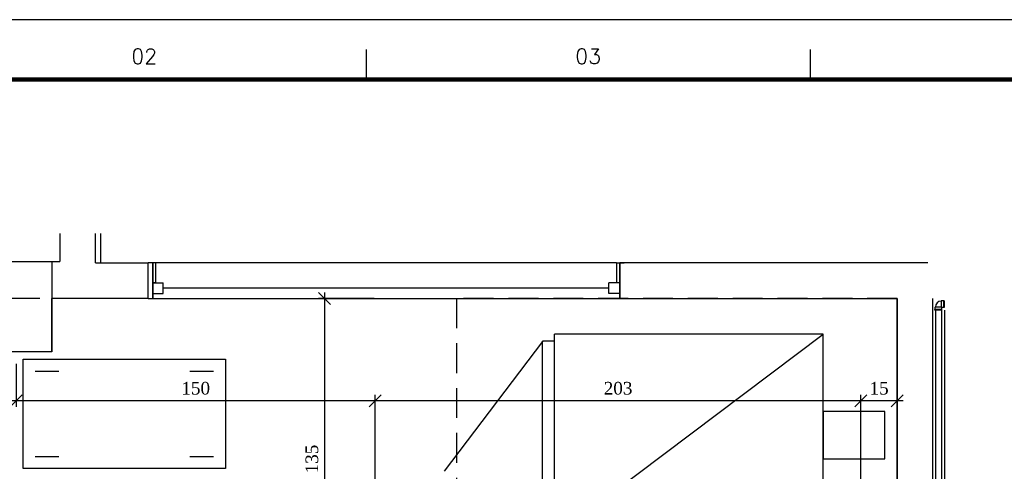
# Model space of a CAD drawing. Header units: millimetres. Extents: x 481 to 729890, y -1 to 83.
# Tile 26 of 60: x 490 to 506, y 75 to 83. Entities that reach past the tile are written whole.
import ezdxf

# ---------------------------------------------------------------- set-up
doc = ezdxf.new("R2010")
doc.units = ezdxf.units.MM
doc.header["$MEASUREMENT"] = 0
doc.linetypes.add('Dashed', pattern=[0.75, 0.5, -0.25])
doc.layers.add('Margem', color=4, linetype='Continuous')
for name, color, linetype, lineweight in [('Simbolos', 1, 'Continuous', 30), ('Simbolos_int', 1, 'Continuous', 30), ('TQ-Seção tubo', 1, 'Continuous', 30)]:
    doc.layers.add(name, color=color, linetype=linetype, lineweight=lineweight)
doc.styles.add('ROMANS', font='ROMANS')
doc.styles.add('TimesNewRoman', font='times.ttf')
doc.dimstyles.new('UM_25.000000', dxfattribs={"dimtxt": 0.18, "dimasz": 0.2, "dimexe": 0.1, "dimexo": 0.2, "dimgap": 0, "dimtad": 1, "dimtih": 1, "dimtoh": 1, "dimdec": 1, "dimlfac": 25, "dimzin": 0, "dimdsep": 46, "dimtxsty": 'Standard', "dimblk": 'CLOSED', "dimblk1": 'CLOSED', "dimblk2": 'CLOSED', "dimcen": 0.09, "dimdle": 0.1, "dimadec": 1, "dimazin": 2, "dimtfac": 1, "dimtdec": 4, "dimtofl": 0, "dimtmove": 0, "dimatfit": 3, "dimldrblk": 'CLOSED', "dimfxl": 0, "dimtolj": 1, "dimarcsym": 0})

# ---------------------------------------------------------------- blocks, each defined once
blk = doc.blocks.new('_OBLIQUE')
at = {"color": 0, "linetype": 'ByBlock', "lineweight": -2}
blk.add_line((-0.5, -0.5), (0.5, 0.5), dxfattribs=at)
blk = doc.blocks.new('*D3')
at = {"color": 0, "linetype": 'Continuous', "lineweight": -2}
for p, q in [((504.474, 78.019), (504.474, 76.403)), ((503.868, 74.835), (503.868, 76.603)), ((504.574, 76.503), (503.768, 76.503))]:
    blk.add_line(p, q, dxfattribs=at)
at = {"layer": 'Defpoints', "color": 0}
for p in [(504.474, 78.219), (503.868, 76.503), (503.868, 74.635)]:
    blk.add_point(p, dxfattribs=at)
at = {"color": 0, "lineweight": -2, "xscale": 0.2, "yscale": 0.2, "zscale": 0.2, "rotation": 180}
blk.add_blockref('_OBLIQUE', (503.868, 76.503), dxfattribs=at)
at = {"color": 0, "lineweight": -2, "xscale": 0.2, "yscale": 0.2, "zscale": 0.2}
blk.add_blockref('_OBLIQUE', (504.474, 76.503), dxfattribs=at)
at = {"color": 7, "insert": (504.171, 76.714), "char_height": 0.2118, "attachment_point": 5, "rotation": 0.0057, "style": 'TimesNewRoman'}
blk.add_mtext('\\A1;15', dxfattribs=at)
blk = doc.blocks.new('*D4')
at = {"color": 0, "linetype": 'Continuous', "lineweight": -2}
for p, q in [((495.745, 73.409), (495.745, 76.603)), ((503.868, 74.835), (503.868, 76.603)), ((503.968, 76.503), (495.645, 76.503))]:
    blk.add_line(p, q, dxfattribs=at)
at = {"layer": 'Defpoints', "color": 0}
for p in [(495.745, 76.503), (503.868, 74.635), (495.745, 73.209)]:
    blk.add_point(p, dxfattribs=at)
at = {"color": 0, "lineweight": -2, "xscale": 0.2, "yscale": 0.2, "zscale": 0.2, "rotation": 180}
blk.add_blockref('_OBLIQUE', (495.745, 76.503), dxfattribs=at)
at = {"color": 0, "lineweight": -2, "xscale": 0.2, "yscale": 0.2, "zscale": 0.2}
blk.add_blockref('_OBLIQUE', (503.868, 76.503), dxfattribs=at)
at = {"color": 7, "insert": (499.806, 76.714), "char_height": 0.2118, "attachment_point": 5, "rotation": 0.0057, "style": 'TimesNewRoman'}
blk.add_mtext('\\A1;203', dxfattribs=at)
blk = doc.blocks.new('*D5')
at = {"color": 0, "linetype": 'Continuous', "lineweight": -2}
for p, q in [((489.741, 77.122), (489.741, 76.403)), ((495.745, 73.409), (495.745, 76.603)), ((495.845, 76.503), (489.641, 76.503))]:
    blk.add_line(p, q, dxfattribs=at)
at = {"layer": 'Defpoints', "color": 0}
for p in [(489.741, 77.322), (489.741, 76.503), (495.745, 73.209)]:
    blk.add_point(p, dxfattribs=at)
at = {"color": 0, "lineweight": -2, "xscale": 0.2, "yscale": 0.2, "zscale": 0.2, "rotation": 180}
blk.add_blockref('_OBLIQUE', (489.741, 76.503), dxfattribs=at)
at = {"color": 0, "lineweight": -2, "xscale": 0.2, "yscale": 0.2, "zscale": 0.2}
blk.add_blockref('_OBLIQUE', (495.745, 76.503), dxfattribs=at)
at = {"color": 7, "insert": (492.743, 76.714), "char_height": 0.2118, "attachment_point": 5, "rotation": 0.0057, "style": 'TimesNewRoman'}
blk.add_mtext('\\A1;150', dxfattribs=at)
blk = doc.blocks.new('*D6')
at = {"color": 0, "linetype": 'Continuous', "lineweight": -2}
for p, q in [((490.138, 78.219), (488.497, 78.219)), ((488.597, 78.319), (488.597, 74.011)), ((489.24, 74.111), (488.497, 74.111))]:
    blk.add_line(p, q, dxfattribs=at)
at = {"layer": 'Defpoints', "color": 0}
for p in [(490.338, 78.219), (488.597, 74.111), (489.44, 74.111)]:
    blk.add_point(p, dxfattribs=at)
at = {"color": 0, "lineweight": -2, "xscale": 0.2, "yscale": 0.2, "zscale": 0.2}
for p, rotation in [((488.597, 78.219), 90), ((488.597, 74.111), 270)]:
    blk.add_blockref('_OBLIQUE', p, dxfattribs=dict(at, rotation=rotation))
at = {"color": 7, "insert": (488.385, 76.165), "char_height": 0.2118, "attachment_point": 5, "rotation": 90, "style": 'TimesNewRoman'}
blk.add_mtext('\\A1;102.7', dxfattribs=at)
blk = doc.blocks.new('*D7')
at = {"color": 0, "linetype": 'Continuous', "lineweight": -2}
for p, q in [((495.728, 78.219), (494.798, 78.219)), ((494.898, 78.319), (494.898, 72.743)), ((495.179, 72.843), (494.798, 72.843))]:
    blk.add_line(p, q, dxfattribs=at)
at = {"layer": 'Defpoints', "color": 0}
for p in [(495.928, 78.219), (494.898, 72.843), (495.379, 72.843)]:
    blk.add_point(p, dxfattribs=at)
at = {"color": 0, "lineweight": -2, "xscale": 0.2, "yscale": 0.2, "zscale": 0.2}
for p, rotation in [((494.898, 78.219), 90), ((494.898, 72.843), 270)]:
    blk.add_blockref('_OBLIQUE', p, dxfattribs=dict(at, rotation=rotation))
at = {"color": 7, "insert": (494.686, 75.531), "char_height": 0.2118, "attachment_point": 5, "rotation": 90, "style": 'TimesNewRoman'}
blk.add_mtext('\\A1;135', dxfattribs=at)

msp = doc.modelspace()

# ---------------------------------------------------------------- linework, layer by layer
at = {"color": 7}
for p, q in [((490.4697, 79.3018), (490.4697, 78.8338)), ((491.0697, 78.8128), (491.0697, 79.3018)), ((491.1507, 79.3018), (491.1507, 78.8158)), ((489.1437, 78.8338), (490.4697, 78.8338)), ((491.0697, 78.8128), (491.9487, 78.8128)), ((491.9487, 78.2188), (491.9487, 78.8128)), ((492.0237, 78.8128), (491.9487, 78.8128)), ((492.0867, 78.8128), (491.9607, 78.8128)), ((492.0237, 78.2188), (492.0237, 78.8128)), ((499.7817, 78.8128), (492.0237, 78.8128)), ((492.0237, 78.8128), (492.0237, 78.2188)), ((492.0747, 78.4768), (492.0747, 78.8128)), ((499.7817, 78.8128), (499.9077, 78.8128)), ((499.7817, 78.8128), (499.7817, 78.4768)), ((504.9877, 78.8128), (499.8327, 78.8128)), ((499.9077, 78.8128), (499.8327, 78.8128)), ((499.8327, 78.8128), (499.8327, 78.2188)), ((499.8327, 78.2188), (499.8327, 78.8128)), ((492.0237, 78.4768), (492.1977, 78.4768)), ((492.0237, 78.2998), (492.0237, 78.4768)), ((492.0237, 78.4768), (492.0237, 78.2188)), ((492.0747, 78.4768), (492.0237, 78.4768)), ((492.1977, 78.2998), (492.1977, 78.4768)), ((499.6527, 78.3868), (492.1977, 78.3868)), ((499.6527, 78.2998), (499.6527, 78.4768)), ((499.8327, 78.4768), (499.6527, 78.4768)), ((499.8327, 78.4768), (499.7817, 78.4768)), ((499.8327, 78.2998), (499.8327, 78.4768)), ((499.8327, 78.4768), (499.8327, 78.2188)), ((490.3377, 77.3218), (490.3377, 78.2188)), ((491.9487, 78.2188), (490.3377, 78.2188)), ((491.9487, 78.2188), (492.0237, 78.2188)), ((492.0237, 78.2998), (492.1977, 78.2998)), ((492.0237, 78.2188), (499.8327, 78.2188)), ((499.8327, 78.2998), (499.6527, 78.2998)), ((499.9077, 78.2188), (499.8327, 78.2188)), ((499.8327, 78.2188), (499.9077, 78.2188)), ((499.9077, 78.2188), (504.4737, 78.2188)), ((504.4737, 78.2188), (504.4737, 61.3198)), ((504.4737, 61.9168), (504.4737, 78.2188)), ((505.0647, 78.2188), (505.0647, 61.9168)), ((505.0647, 78.2188), (505.0647, 61.3588)), ((505.2627, 78.0238), (505.2627, 61.5028)), ((490.3377, 77.3218), (489.7407, 77.3218)), ((489.8577, 77.2018), (493.2417, 77.2018)), ((489.8577, 75.3718), (489.8577, 77.2018)), ((493.2417, 77.2018), (493.2417, 75.3718)), ((490.0557, 77.0008), (490.4547, 77.0008)), ((492.6447, 77.0008), (493.0407, 77.0008)), ((490.4547, 75.5698), (490.0557, 75.5698)), ((493.0407, 75.5698), (492.6447, 75.5698)), ((493.2417, 75.3718), (489.8577, 75.3718))]:
    msp.add_line(p, q, dxfattribs=at)
at = {"color": 8}
for p, q in [((498.7437, 74.2408), (498.7437, 77.6218)), ((503.2347, 77.6218), (498.7437, 77.6218)), ((498.7437, 74.2408), (503.2347, 77.6218)), ((503.2347, 74.2408), (503.2347, 77.6218)), ((498.5397, 77.4958), (496.8957, 75.3268)), ((498.5397, 74.3608), (498.5397, 77.5018)), ((498.7437, 77.5018), (498.5397, 77.5018))]:
    msp.add_line(p, q, dxfattribs=at)
at = {"color": 7}
msp.add_lwpolyline([(489.1437, 78.8338), (490.3377, 78.8338), (490.3377, 77.3218), (489.1437, 77.3218), (489.1437, 78.8338)], close=True, dxfattribs=at)
at = {"color": 7, "linetype": 'Dashed'}
for points in [[(504.4737, 78.2188), (497.1057, 78.2188), (497.1057, 67.0768), (504.4737, 67.0768)], [(501.6807, 67.0768), (501.6807, 63.0958), (504.4737, 63.0958), (504.4737, 78.2188)]]:
    msp.add_lwpolyline(points, dxfattribs=at)
at = {"color": 8}
msp.add_lwpolyline([(503.2347, 75.5338), (504.2697, 75.5338), (504.2697, 76.3288), (503.2347, 76.3288), (503.2347, 75.5338)], close=True, dxfattribs=at)
at = {"layer": 'Margem', "color": 1}
for p, q in [((628.2443, 82.8807), (480.7443, 82.8807)), ((495.5943, 82.3807), (495.5943, 81.8807)), ((503.0193, 82.3807), (503.0193, 81.8807))]:
    msp.add_line(p, q, dxfattribs=at)
at = {"layer": 'Margem', "lineweight": 100}
msp.add_line((483.2443, 81.8807), (627.2443, 81.8807), dxfattribs=at)
at = {"layer": 'Simbolos'}
for p, q in [((505.1097, 78.0733), (505.1117, 78.0773)), ((505.1097, 78.0353), (505.1097, 78.0733)), ((505.2117, 78.1773), (505.2097, 78.1733)), ((505.2497, 78.1773), (505.2117, 78.1773)), ((505.2497, 78.0653), (505.2197, 78.0653)), ((505.2197, 78.0353), (505.2197, 78.0653)), ((505.2517, 78.1793), (505.2497, 78.1773)), ((505.2517, 78.0633), (505.2497, 78.0653)), ((505.2617, 78.1793), (505.2517, 78.1793)), ((505.2617, 78.0633), (505.2517, 78.0633)), ((505.2617, 78.1793), (505.2617, 78.0633)), ((505.1057, 78.0333), (505.1097, 78.0353)), ((505.1057, 78.0233), (505.1057, 78.0333)), ((505.2217, 78.0233), (505.1057, 78.0233)), ((505.2217, 78.0333), (505.2197, 78.0353)), ((505.2217, 78.0233), (505.2217, 78.0333))]:
    msp.add_line(p, q, dxfattribs=at)
msp.add_arc((505.2117, 78.0733), 0.0994, 91.4736, 178.527, dxfattribs=at)
at = {"layer": 'Simbolos_int'}
for p, q in [((505.1117, 78.0773), (505.2097, 78.0773)), ((505.2097, 78.1733), (505.2097, 78.0773)), ((505.2097, 78.0773), (505.2117, 78.0733)), ((505.2117, 78.0733), (505.2197, 78.0653)), ((505.2497, 78.1773), (505.2497, 78.0653)), ((505.2197, 78.0353), (505.1097, 78.0353))]:
    msp.add_line(p, q, dxfattribs=at)
at = {"layer": 'TQ-Seção tubo'}
for p, q in [((505.1137, 78.0233), (505.1137, 61.5288)), ((505.2137, 78.0233), (505.2137, 61.5288))]:
    msp.add_line(p, q, dxfattribs=at)

# ---------------------------------------------------------------- texts
at = {"layer": 'Margem', "color": 1, "char_height": 0.25, "width": 1.479069, "attachment_point": 8, "line_spacing_factor": 0.798, "style": 'ROMANS'}
for s, insert in [('02', (491.8818, 82.1437)), ('03', (499.3068, 82.1437))]:
    msp.add_mtext(s, dxfattribs=dict(at, insert=insert))

# ---------------------------------------------------------------- dimensions: what is measured, and where the dimension line sits
at = {"linetype": 'Continuous'}
dim = msp.add_linear_dim(base=(488.5966, 74.1114), p1=(490.3377, 78.2188), p2=(489.4398, 74.1114), angle=90, dimstyle='UM_25.000000', override={"dimtxt": 0.2118, "dimasz": 0.2, "dimexe": 0.1, "dimexo": 0.2, "dimtad": 1, "dimtih": 0, "dimtoh": 0, "dimdec": 1, "dimlfac": 25, "dimzin": 8, "dimtxsty": 'TimesNewRoman', "dimblk": 'OBLIQUE', "dimblk1": 'OBLIQUE', "dimblk2": 'OBLIQUE', "dimsah": 1, "dimdle": 0.1, "dimse1": 0, "dimse2": 0, "dimclrt": 7, "dimadec": 1, "dimazin": 3, "dimtmove": 2, "dimldrblk": 'OBLIQUE'}, dxfattribs=at)
dim.commit()
dim.dimension.update_dxf_attribs({"geometry": '*D6', "text_midpoint": (488.3848, 76.1651), "dimtype": 160, "text_rotation": 90})
dim = msp.add_linear_dim(base=(494.8977, 72.8428), p1=(495.9282, 78.2188), p2=(495.3793, 72.8428), angle=90, text='135', dimstyle='UM_25.000000', override={"dimtxt": 0.2118, "dimasz": 0.2, "dimexe": 0.1, "dimexo": 0.2, "dimtad": 1, "dimtih": 0, "dimtoh": 0, "dimdec": 1, "dimlfac": 25, "dimzin": 8, "dimtxsty": 'TimesNewRoman', "dimblk": 'OBLIQUE', "dimblk1": 'OBLIQUE', "dimblk2": 'OBLIQUE', "dimsah": 1, "dimdle": 0.1, "dimse1": 0, "dimse2": 0, "dimclrt": 7, "dimadec": 1, "dimazin": 3, "dimtmove": 2, "dimldrblk": 'OBLIQUE'}, dxfattribs=at)
dim.commit()
dim.dimension.update_dxf_attribs({"geometry": '*D7', "text_midpoint": (494.6859, 75.5308), "dimtype": 160, "text_rotation": 90})
for base, p1, p2, text, picture, middle in [((503.8677, 76.5025), (504.4737, 78.2188), (503.8677, 74.6353), '15', '*D3', (504.1707, 76.7143)), ((489.7407, 76.5025), (495.7452, 73.2088), (489.7407, 77.3218), '150', '*D5', (492.743, 76.7143)), ((495.7452, 76.5025), (503.8677, 74.6353), (495.7452, 73.2088), '203', '*D4', (499.8065, 76.7143))]:
    dim = msp.add_linear_dim(base=base, p1=p1, p2=p2, text=text, dimstyle='UM_25.000000', override={"dimtxt": 0.2118, "dimasz": 0.2, "dimexe": 0.1, "dimexo": 0.2, "dimtad": 1, "dimtih": 0, "dimtoh": 0, "dimdec": 1, "dimlfac": 25, "dimzin": 8, "dimtxsty": 'TimesNewRoman', "dimblk": 'OBLIQUE', "dimblk1": 'OBLIQUE', "dimblk2": 'OBLIQUE', "dimsah": 1, "dimdle": 0.1, "dimse1": 0, "dimse2": 0, "dimclrt": 7, "dimadec": 1, "dimazin": 3, "dimtmove": 2, "dimldrblk": 'OBLIQUE'}, dxfattribs=at)
    dim.commit()
    dim.dimension.update_dxf_attribs({"geometry": picture, "text_midpoint": middle, "dimtype": 160, "text_rotation": 0.00573})

doc.saveas('drawing.dxf')
